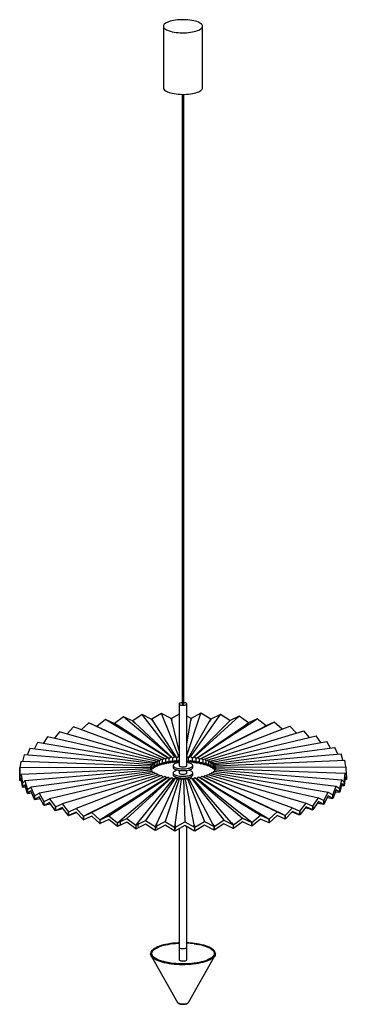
# Paper-space layout '_Dimétrica' of a CAD drawing. Header units: millimetres. Extents: x -284 to 216, y -822 to 685.
import ezdxf

# ---------------------------------------------------------------- set-up
doc = ezdxf.new("R2010")
doc.units = ezdxf.units.MM

psp = doc.layouts.new('_Dimétrica')

# ---------------------------------------------------------------- linework, layer by layer
at = {"color": 7, "linetype": 'Continuous', "lineweight": 25}
for p, q in [((-64.1, 675.2), (-64.1, 580.9)), ((-4.1, 580.9), (-4.1, 675.2)), ((-35.6, 570.9), (-35.6, -361.9)), ((-32.6, -361.9), (-32.6, 570.9)), ((-66.9, -376.4), (-81.8, -385.4)), ((-40.6, -442.5), (-66.9, -376.4)), ((-52, -384.1), (-66.9, -376.4)), ((-40.1, -361.9), (-40.1, -456.2)), ((-28.1, -456.2), (-28.1, -361.9)), ((-28.1, -440.9), (-6.6, -376.1)), ((-6.6, -376.1), (-21.5, -384)), ((8.3, -385.1), (-6.6, -376.1)), ((-178.3, -390.9), (-189.9, -401.6)), ((-62.9, -445.4), (-178.3, -390.9)), ((-166.1, -396.5), (-178.3, -390.9)), ((-152.7, -385.6), (-165.9, -396.4)), ((-57.8, -444.3), (-152.7, -385.6)), ((-139.4, -391.7), (-152.7, -385.6)), ((-139.4, -391.7), (-139.2, -391.8)), ((-125.3, -381.4), (-139.2, -391.6)), ((-139.1, -391.8), (-139.2, -391.6)), ((-52.3, -443.5), (-125.3, -381.4)), ((-111.3, -388), (-125.3, -381.4)), ((-111.3, -388), (-111.1, -388.1)), ((-96.5, -378.3), (-111.1, -388)), ((-110.9, -388.1), (-111.1, -388)), ((-108.1, -390.8), (-111.1, -388.1)), ((-110.9, -388.1), (-108, -390.9)), ((-108, -390.9), (-108.1, -390.8)), ((-49.5, -444.8), (-108, -390.9)), ((-46.6, -442.8), (-96.5, -378.3)), ((-82, -385.5), (-96.5, -378.3)), ((-82, -385.5), (-81.9, -385.6)), ((-80, -388.4), (-81.9, -385.6)), ((-81.7, -385.6), (-81.8, -385.4)), ((-81.7, -385.6), (-79.9, -388.5)), ((-79.9, -388.5), (-80, -388.4)), ((-43.6, -444.3), (-79.9, -388.5)), ((-52, -384.1), (-52, -384.3)), ((-51.2, -387.2), (-52, -384.3)), ((-40.1, -377.5), (-51.8, -384.1)), ((-51.8, -384.3), (-51.8, -384.1)), ((-51.8, -384.3), (-51.2, -387.2)), ((-51.8, -385), (-51.8, -384.3)), ((-51.2, -387.2), (-51.2, -387.2)), ((-40.1, -433.8), (-51.2, -387.2)), ((-21.8, -384), (-28.1, -380.5)), ((-28.1, -422.8), (-22.2, -387.1)), ((-25.6, -444.2), (6.7, -388.2)), ((-22.6, -442.8), (23.1, -377.9)), ((-22.2, -387.1), (-21.8, -384.2)), ((-21.6, -384.2), (-22.2, -387.1)), ((-21.8, -384), (-21.8, -384.2)), ((-21.8, -384.2), (-21.8, -385.2)), ((-21.6, -384.2), (-21.5, -384)), ((-19.7, -444.7), (34.9, -390.4)), ((-16.9, -443.3), (52, -380.7)), ((-11.3, -444.1), (79.7, -384.8)), ((-6.1, -445.2), (105.7, -389.9)), ((6.7, -388.1), (8.2, -385.3)), ((8.4, -385.3), (6.7, -388.2)), ((8.3, -385.1), (8.2, -385.3)), ((8.4, -385.3), (8.5, -385.1)), ((23.1, -377.9), (8.5, -385.1)), ((37.7, -387.4), (23.1, -377.9)), ((37.8, -387.6), (34.9, -390.4)), ((35, -390.3), (37.6, -387.6)), ((37.7, -387.4), (37.6, -387.6)), ((37.8, -387.6), (38, -387.4)), ((52, -380.7), (38, -387.4)), ((66.1, -390.9), (52, -380.7)), ((66.1, -391.1), (62.1, -393.7)), ((62.3, -393.7), (66, -391)), ((66.1, -390.9), (66, -391)), ((66.1, -391.1), (66.3, -390.9)), ((79.7, -384.8), (66.3, -390.9)), ((93.1, -395.5), (79.7, -384.8)), ((105.7, -389.9), (93.3, -395.5)), ((117.6, -400.6), (105.7, -389.9)), ((-223, -404.4), (-231.3, -414.7)), ((-71.9, -448.1), (-223, -404.4)), ((-201.9, -397.2), (-211.7, -407.6)), ((-67.6, -446.6), (-201.9, -397.2)), ((-166.1, -396.5), (-165.8, -396.6)), ((-165.6, -396.5), (-165.9, -396.4)), ((-160.7, -399), (-165.8, -396.6)), ((-165.6, -396.5), (-160.6, -399)), ((-160.6, -399), (-160.7, -399)), ((-60.5, -446.5), (-160.6, -399)), ((-135.2, -394.4), (-139.2, -391.8)), ((-139.1, -391.8), (-135.1, -394.5)), ((-135.1, -394.5), (-135.2, -394.4)), ((-55.1, -445.5), (-135.1, -394.5)), ((-14, -445.4), (62.1, -393.7)), ((-8.6, -446.3), (88, -398.1)), ((-1.3, -446.4), (129.7, -396)), ((3, -447.8), (151.2, -403)), ((93, -395.6), (88, -398.1)), ((88.1, -398.1), (92.8, -395.6)), ((93.1, -395.5), (92.8, -395.6)), ((93, -395.6), (93.3, -395.5)), ((139.8, -406.5), (129.7, -396)), ((159.8, -413.3), (151.2, -403)), ((-256.7, -421.1), (-262, -431.1)), ((-78.6, -451.4), (-256.7, -421.1)), ((-241.4, -412.4), (-248.1, -422.5)), ((-75.5, -449.7), (-241.4, -412.4)), ((6.8, -449.4), (170.1, -410.9)), ((9.9, -451.1), (186, -419.5)), ((177.1, -421), (170.1, -410.9)), ((191.6, -429.5), (186, -419.5)), ((-268.8, -430.3), (-272.7, -440.3)), ((-81, -453.2), (-268.8, -430.3)), ((12.5, -452.9), (198.7, -428.6)), ((202.9, -438.6), (198.7, -428.6)), ((-282.6, -449.8), (-283.8, -459.9)), ((-83.8, -457.1), (-282.6, -449.8)), ((-277.5, -439.9), (-280, -449.9)), ((-82.8, -455.2), (-277.5, -439.9)), ((-78.6, -451.4), (-80, -454)), ((-77.2, -452.2), (-78.6, -451.4)), ((-75.5, -449.7), (-77.2, -452.2)), ((-73.8, -450.5), (-75.5, -449.7)), ((-71.9, -448.1), (-73.8, -450.5)), ((-73.8, -456.2), (-73.8, -450.5)), ((-69.9, -449), (-71.9, -448.1)), ((-67.6, -446.6), (-69.9, -449)), ((-69.9, -454.7), (-69.9, -449)), ((-65.4, -447.6), (-67.6, -446.6)), ((-67, -454.8), (-62.9, -451)), ((-62.9, -445.4), (-65.4, -447.6)), ((-65.4, -453.3), (-65.4, -447.6)), ((-63.9, -454), (-63.9, -451.8)), ((-60.5, -446.5), (-62.9, -445.4)), ((-62.9, -451), (-58.8, -452.9)), ((-62.2, -453.6), (-57.8, -450)), ((-62.2, -451.4), (-62.2, -453.6)), ((-57.8, -444.3), (-60.5, -446.5)), ((-60.5, -452.2), (-60.5, -446.5)), ((-58.8, -452.9), (-58.8, -450.7)), ((-57, -452.6), (-58.8, -451.3)), ((-55.1, -445.5), (-57.8, -444.3)), ((-57.8, -450), (-53.4, -452)), ((-57, -452.6), (-52.3, -449.1)), ((-57, -450.3), (-57, -452.6)), ((-52.3, -443.5), (-55.1, -445.5)), ((-55.1, -451.2), (-55.1, -445.5)), ((-53.4, -452), (-53.4, -449.8)), ((-51.4, -451.7), (-53.3, -449.9)), ((-49.5, -444.8), (-52.3, -443.5)), ((-52.3, -449.1), (-47.7, -451.3)), ((-51.4, -451.7), (-46.6, -448.5)), ((-51.4, -449.5), (-51.4, -451.7)), ((-46.6, -442.8), (-49.5, -444.8)), ((-49.5, -450.5), (-49.5, -444.8)), ((-47.7, -451.3), (-47.7, -449.1)), ((-45.6, -451.2), (-47, -448.8)), ((-43.6, -444.3), (-46.6, -442.8)), ((-46.6, -448.5), (-41.7, -450.9)), ((-45.6, -451.2), (-40.6, -448.1)), ((-45.6, -448.9), (-45.6, -451.2)), ((-40.6, -442.5), (-43.6, -444.3)), ((-43.6, -450), (-43.6, -444.3)), ((-41.7, -450.9), (-41.7, -448.7)), ((-40.1, -442.7), (-40.6, -442.5)), ((-40.6, -448.1), (-40.1, -448.4)), ((-25.6, -444.2), (-28.1, -442.7)), ((-28.1, -448.4), (-23.6, -451.1)), ((-27.5, -450.9), (-22.6, -448.4)), ((-27.5, -448.6), (-27.5, -450.9)), ((-22.6, -442.8), (-25.6, -444.2)), ((-25.6, -449.9), (-25.6, -444.2)), ((-22.3, -448.6), (-23.6, -451.1)), ((-23.6, -451.1), (-23.6, -448.9)), ((-19.7, -444.7), (-22.6, -442.8)), ((-22.6, -448.4), (-17.8, -451.6)), ((-21.6, -451.2), (-16.9, -449)), ((-21.6, -449), (-21.6, -451.2)), ((-16.9, -443.3), (-19.7, -444.7)), ((-19.7, -450.4), (-19.7, -444.7)), ((-17.8, -451.6), (-17.8, -449.4)), ((-16, -449.7), (-17.8, -451.6)), ((-14, -445.4), (-16.9, -443.3)), ((-16.9, -449), (-12.2, -452.4)), ((-15.8, -449.6), (-15.8, -451.9)), ((-15.8, -451.9), (-11.3, -449.8)), ((-11.3, -444.1), (-14, -445.4)), ((-14, -451), (-14, -445.4)), ((-12.2, -452.4), (-12.2, -450.2)), ((-10.3, -451), (-12.2, -452.4)), ((-8.6, -446.3), (-11.3, -444.1)), ((-11.3, -449.8), (-6.9, -453.4)), ((-10.3, -450.5), (-10.3, -452.7)), ((-10.3, -452.7), (-6.1, -450.8)), ((-6.1, -445.2), (-8.6, -446.3)), ((-8.6, -452), (-8.6, -446.3)), ((-6.9, -453.4), (-6.9, -451.2)), ((-3.6, -447.4), (-6.1, -445.2)), ((-6.1, -450.8), (-2, -454.6)), ((-5.1, -451.6), (-5.1, -453.8)), ((-1.3, -446.4), (-3.6, -447.4)), ((-3.6, -447.4), (-3.6, -453.1)), ((1, -448.7), (-1.3, -446.4)), ((3, -447.8), (1, -448.7)), ((1, -448.7), (1, -454.4)), ((5, -450.2), (3, -447.8)), ((6.8, -449.4), (5, -450.2)), ((5, -450.2), (5, -455.9)), ((8.5, -451.9), (6.8, -449.4)), ((9.9, -451.1), (8.5, -451.9)), ((8.5, -451.9), (8.5, -457.6)), ((11.4, -453.7), (9.9, -451.1)), ((14.3, -454.8), (208, -438.2)), ((15.5, -456.8), (213.8, -448)), ((210.8, -448.2), (208, -438.2)), ((215.2, -458.1), (213.8, -448)), ((-284.2, -463.3), (-284.1, -459.9)), ((-284.2, -469), (-284.2, -463.3)), ((-284.1, -465.5), (-284.2, -469)), ((-84.1, -459.2), (-284.1, -459.9)), ((-284.1, -459.9), (-283.9, -473.3)), ((-283.9, -479), (-284.1, -465.5)), ((-83.7, -461.2), (-281.9, -469.9)), ((-82.5, -463.1), (-276.2, -479.8)), ((-80.6, -465.1), (-266.9, -489.4)), ((-78.1, -466.9), (-254.2, -498.5)), ((-83.8, -457.1), (-84.1, -459.8)), ((-84.1, -459.2), (-84.1, -461.2)), ((-83.4, -457.8), (-83.8, -457.1)), ((-83.7, -461.2), (-83.3, -463.2)), ((-82.8, -455.2), (-83.4, -457.8)), ((-83.4, -462.5), (-83.4, -457.8)), ((-83.4, -463.2), (-82.8, -460.8)), ((-82.1, -455.9), (-82.8, -455.2)), ((-82.8, -460.8), (-81.6, -462)), ((-82.7, -463.3), (-81, -458.9)), ((-82.7, -461.1), (-82.1, -461.6)), ((-82.7, -461.1), (-82.7, -463.3)), ((-82.5, -463.1), (-81.9, -465.2)), ((-82.2, -462), (-81.6, -462)), ((-81, -453.2), (-82.1, -455.9)), ((-82.1, -461.6), (-82.1, -455.9)), ((-81.6, -462), (-81.6, -460.4)), ((-80.9, -461.4), (-81.6, -461.3)), ((-80, -454), (-81, -453.2)), ((-81, -458.9), (-79.3, -460.2)), ((-80.9, -461.4), (-78.6, -457)), ((-80.9, -459.1), (-80.9, -461.4)), ((-80.9, -459.1), (-80, -459.7)), ((-80.6, -465.1), (-79.8, -467.2)), ((-80.2, -460.1), (-79.3, -460.2)), ((-80, -459.7), (-80, -454)), ((-79.3, -460.2), (-79.3, -458.4)), ((-78.3, -459.5), (-79.3, -459.4)), ((-78.7, -457.2), (-78.3, -457.3)), ((-78.6, -457), (-76.3, -458.4)), ((-78.3, -459.5), (-75.5, -455.3)), ((-78.3, -457.3), (-78.3, -459.5)), ((-78.3, -457.3), (-77.2, -457.9)), ((-78.1, -466.9), (-76.9, -469.1)), ((-77.2, -457.9), (-77.2, -452.2)), ((-77.2, -458.2), (-76.3, -458.4)), ((-76.3, -458.4), (-76.3, -456.2)), ((-75.1, -457.8), (-76.3, -457.5)), ((-75.6, -455.5), (-75.1, -455.6)), ((-75.5, -455.3), (-72.7, -456.8)), ((-75.1, -457.8), (-71.9, -453.7)), ((-75.1, -455.6), (-75.1, -457.8)), ((-75.1, -455.6), (-73.8, -456.2)), ((-74.1, -456.5), (-72.7, -456.8)), ((-72.7, -456.8), (-72.7, -454.5)), ((-71.3, -456.2), (-72.7, -455.8)), ((-72, -453.8), (-71.3, -454)), ((-71.9, -453.7), (-68.6, -455.3)), ((-71.3, -456.2), (-67.6, -452.3)), ((-71.3, -454), (-71.3, -456.2)), ((-71.3, -454), (-69.9, -454.7)), ((-70.1, -454.9), (-68.6, -455.3)), ((-68.6, -455.3), (-68.6, -453.1)), ((-67, -454.8), (-68.6, -454.2)), ((-67.7, -452.3), (-67, -452.6)), ((-67.6, -452.3), (-63.9, -454)), ((-67, -452.6), (-67, -454.8)), ((-67, -452.6), (-65.4, -453.3)), ((-65.5, -453.4), (-63.9, -454)), ((-62.2, -453.6), (-63.9, -452.7)), ((-49.1, -456.2), (-49.1, -459)), ((-40.1, -463.6), (-40.1, -467.5)), ((-28.1, -467.5), (-28.1, -463.6)), ((-19.1, -459), (-19.1, -456.2)), ((-5.1, -452.5), (-6.9, -453.4)), ((-5.1, -453.8), (-1.3, -452)), ((-5.1, -453.8), (-3.5, -453.2)), ((-3.6, -453.1), (-2, -452.4)), ((-2, -452.4), (-1.3, -452.1)), ((-2, -454.6), (-2, -452.4)), ((-0.4, -453.9), (-2, -454.6)), ((-1.3, -452), (2.4, -456)), ((-0.4, -452.8), (-0.4, -455)), ((-0.4, -455), (3, -453.4)), ((-0.4, -455), (1, -454.6)), ((1, -454.4), (2.4, -453.7)), ((2.4, -453.7), (3.1, -453.6)), ((2.4, -456), (2.4, -453.7)), ((3.9, -455.5), (2.4, -456)), ((3, -453.4), (6.3, -457.5)), ((3.9, -454.3), (3.9, -456.5)), ((3.9, -456.5), (6.8, -455)), ((3.9, -456.5), (5.2, -456.2)), ((5, -455.9), (6.3, -455.3)), ((6.3, -455.3), (6.9, -455.2)), ((6.3, -457.5), (6.3, -455.3)), ((7.6, -457.2), (6.3, -457.5)), ((6.8, -455), (9.6, -459.2)), ((7.6, -455.9), (7.6, -458.1)), ((7.6, -458.1), (9.9, -456.7)), ((7.6, -458.1), (8.7, -457.9)), ((8.5, -457.6), (9.6, -457)), ((9.3, -468.7), (10.4, -466.6)), ((9.6, -457), (10, -456.9)), ((9.6, -459.2), (9.6, -457)), ((10.6, -459), (9.6, -459.2)), ((9.9, -456.7), (12.3, -461)), ((10.4, -466.6), (188.5, -496.9)), ((10.6, -458), (10.6, -459.8)), ((10.6, -459.8), (12.5, -458.6)), ((10.6, -459.8), (11.6, -459.7)), ((12.5, -452.9), (11.4, -453.7)), ((11.4, -453.7), (11.4, -459.3)), ((11.4, -459.3), (12.3, -458.8)), ((12, -466.8), (12.9, -464.7)), ((12.3, -461), (12.3, -458.8)), ((13.1, -460.9), (12.3, -461)), ((13.6, -455.5), (12.5, -452.9)), ((12.5, -458.6), (14.3, -462.9)), ((12.9, -464.7), (200.6, -487.7)), ((13.1, -460), (13.1, -461.7)), ((13.1, -461.7), (14.3, -460.5)), ((13.1, -461.7), (13.8, -461.6)), ((14.3, -454.8), (13.6, -455.5)), ((13.6, -455.5), (13.6, -461.2)), ((13.6, -461.2), (14.3, -460.7)), ((14.1, -464.9), (14.6, -462.8)), ((15.1, -457.5), (14.3, -454.8)), ((14.3, -460.5), (14.9, -462.6)), ((14.3, -462.9), (14.3, -460.7)), ((14.6, -462.8), (209.3, -478)), ((15.5, -456.8), (15.1, -457.5)), ((15.1, -457.5), (15.1, -463.2)), ((15.4, -462.8), (15.6, -460.8)), ((15.9, -459.5), (15.5, -456.8)), ((15.6, -460.8), (214.4, -468.1)), ((15.9, -458.8), (215.9, -458.1)), ((15.9, -460.8), (15.9, -458.8)), ((15.9, -458.8), (15.9, -459.5)), ((15.9, -459.5), (15.9, -460.8)), ((216.1, -471.5), (215.9, -458.1)), ((-283.9, -473.4), (-281.9, -469.9)), ((-283.9, -473.3), (-283.9, -479)), ((-283.9, -479.1), (-283.9, -473.4)), ((-281.9, -475.6), (-283.9, -479.1)), ((-283.4, -479.1), (-283.9, -479.1)), ((-283.4, -479.1), (-281.4, -479)), ((-281.9, -469.9), (-280, -483.3)), ((-280, -489), (-281.9, -475.6)), ((-279.9, -483.4), (-276.2, -479.8)), ((-276.2, -479.8), (-272.4, -493.1)), ((-74.9, -468.6), (-238.3, -507.1)), ((-71.1, -470.2), (-219.4, -514.9)), ((-66.8, -471.6), (-197.8, -521.9)), ((-64.5, -473.9), (-180.2, -530.7)), ((-62, -472.8), (-173.9, -528.1)), ((-59.5, -475.1), (-156.1, -536.1)), ((-147.9, -533.2), (-56.8, -473.8)), ((-130.3, -540.5), (-54.1, -476)), ((-120.2, -537.2), (-51.3, -474.6)), ((-103.1, -543.8), (-48.5, -476.7)), ((-45.5, -475.2), (-91.3, -540.1)), ((-74.9, -468.6), (-73.2, -471.1)), ((-74.8, -546.1), (-42.6, -477.1)), ((-71.1, -470.2), (-69.1, -472.6)), ((-66.8, -471.6), (-64.5, -473.9)), ((-64.5, -473.9), (-62, -472.8)), ((-59.5, -475.1), (-62, -472.8)), ((-39.6, -475.5), (-61.5, -541.8)), ((-56.8, -473.8), (-59.5, -475.1)), ((-56.8, -473.8), (-54.1, -476)), ((-54.1, -476), (-51.3, -474.6)), ((-51.3, -474.6), (-48.5, -476.7)), ((-49.1, -467.5), (-49.1, -470.3)), ((-48.5, -476.7), (-45.5, -475.2)), ((-46, -547.1), (-36.6, -477.4)), ((-45.5, -475.2), (-42.6, -477.1)), ((-42.6, -477.1), (-39.6, -475.5)), ((-40.1, -474.9), (-40.1, -475.8)), ((-39.6, -475.5), (-36.6, -477.4)), ((-36.6, -477.4), (-33.5, -475.6)), ((-33.5, -475.6), (-31.4, -542.3)), ((-33.5, -475.6), (-30.5, -477.3)), ((-30.5, -477.3), (-27.5, -475.5)), ((-17, -547), (-30.5, -477.3)), ((-28.1, -475.8), (-28.1, -474.9)), ((-27.5, -475.5), (-1.3, -541.6)), ((-27.5, -475.5), (-24.5, -477.1)), ((-24.5, -477.1), (-21.6, -475.1)), ((11.8, -545.7), (-24.5, -477.1)), ((-21.6, -475.1), (28.4, -539.7)), ((-21.6, -475.1), (-18.7, -476.6)), ((-19.1, -470.3), (-19.1, -467.5)), ((-18.7, -476.6), (-15.8, -474.5)), ((39.9, -543.3), (-18.7, -476.6)), ((-15.8, -474.5), (57.1, -536.6)), ((-15.8, -474.5), (-13, -475.8)), ((-13, -475.8), (-10.4, -473.7)), ((66.9, -539.8), (-13, -475.8)), ((-10.4, -473.7), (84.5, -532.3)), ((-10.4, -473.7), (-7.7, -474.9)), ((-7.7, -474.9), (-5.2, -472.6)), ((92.4, -535.2), (-7.7, -474.9)), ((-5.2, -472.6), (110.1, -527)), ((-5.2, -472.6), (-2.8, -473.7)), ((-2.8, -473.7), (-0.5, -471.3)), ((116.1, -529.6), (-2.8, -473.7)), ((-0.5, -471.3), (133.7, -520.8)), ((1.7, -472.4), (3.7, -469.9)), ((3.7, -469.9), (154.8, -513.6)), ((5.9, -470.5), (7.4, -468.3)), ((7.4, -468.3), (173.2, -505.6)), ((205.9, -491.3), (209.3, -478)), ((209.3, -478), (212.7, -481.6)), ((212.7, -481.6), (212.7, -487.3)), ((212.8, -481.5), (214.4, -468.1)), ((214.4, -473.8), (212.8, -487.2)), ((212.8, -487.2), (212.8, -481.5)), ((214, -477.2), (215.6, -477.3)), ((214.4, -468.1), (216.1, -471.6)), ((216.1, -477.3), (214.4, -473.8)), ((216.1, -477.3), (215.6, -477.3)), ((216.1, -477.2), (216.1, -471.5)), ((216.1, -471.6), (216.1, -477.3)), ((-280, -483.3), (-280, -489)), ((-279.9, -489.1), (-279.9, -483.4)), ((-276.2, -485.5), (-279.9, -489.1)), ((-279.5, -489.1), (-279.9, -489.1)), ((-279.5, -489.1), (-275.3, -488.6)), ((-272.4, -498.8), (-276.2, -485.5)), ((-272.2, -493), (-272.4, -493.1)), ((-272.4, -493.1), (-272.4, -498.8)), ((-272.3, -493.1), (-266.9, -489.4)), ((-272.3, -498.9), (-272.3, -493.1)), ((-266.9, -495), (-272.3, -498.9)), ((-266.9, -489.4), (-261.4, -502.5)), ((-261.4, -508.2), (-266.9, -495)), ((181.7, -509.8), (188.5, -496.9)), ((188.5, -496.9), (195.4, -500.9)), ((195.4, -500.8), (200.6, -487.7)), ((200.6, -493.3), (195.4, -506.5)), ((199.5, -496.3), (205.4, -497.1)), ((200.6, -487.7), (205.8, -491.4)), ((205.8, -497.1), (200.6, -493.3)), ((205.8, -497.1), (205.4, -497.1)), ((205.7, -491.3), (205.9, -491.3)), ((205.8, -491.4), (205.8, -497.1)), ((209.3, -483.7), (205.9, -497.1)), ((205.9, -497.1), (205.9, -491.3)), ((208.5, -486.9), (212.3, -487.3)), ((212.7, -487.3), (209.3, -483.7)), ((212.7, -487.3), (212.3, -487.3)), ((-271.9, -498.8), (-272.3, -498.9)), ((-271.9, -498.8), (-265.7, -497.9)), ((-261.4, -502.5), (-261.4, -508.2)), ((-261.3, -502.5), (-254.2, -498.5)), ((-261.3, -508.2), (-261.3, -502.5)), ((-254.2, -504.2), (-261.3, -508.2)), ((-260.9, -508.2), (-261.3, -508.2)), ((-260.9, -508.2), (-252.8, -506.6)), ((-254.2, -498.5), (-247.1, -511.3)), ((-247.1, -517), (-254.2, -504.2)), ((-246.7, -511.3), (-247.1, -511.3)), ((-247.1, -511.3), (-247.1, -517)), ((-246.9, -511.4), (-238.3, -507.1)), ((-246.9, -517.1), (-246.9, -511.4)), ((-238.3, -507.1), (-229.6, -519.6)), ((164.8, -518.1), (173.2, -505.6)), ((173.2, -511.2), (164.8, -523.9)), ((173.2, -505.6), (181.6, -509.9)), ((181.6, -515.6), (173.2, -511.2)), ((181.3, -509.7), (181.7, -509.8)), ((181.6, -509.9), (181.6, -515.6)), ((188.5, -502.6), (181.7, -515.5)), ((181.7, -515.5), (181.7, -509.8)), ((187.2, -505.1), (194.9, -506.5)), ((195.4, -506.6), (188.5, -502.6)), ((195.4, -506.6), (194.9, -506.5)), ((195.4, -506.5), (195.4, -500.8)), ((195.4, -500.9), (195.4, -506.6)), ((-238.3, -512.7), (-246.9, -517.1)), ((-246.6, -517), (-246.9, -517.1)), ((-246.6, -517), (-236.9, -514.7)), ((-229.6, -525.3), (-238.3, -512.7)), ((-238.3, -515), (-236.9, -514.7)), ((-236.9, -514.7), (-238.3, -515)), ((-229.3, -519.5), (-229.6, -519.6)), ((-229.6, -519.6), (-229.6, -525.3)), ((-229.5, -519.6), (-219.4, -514.9)), ((-229.5, -525.3), (-229.5, -519.6)), ((-219.4, -520.6), (-229.5, -525.3)), ((-229.1, -525.2), (-229.5, -525.3)), ((-229.1, -525.2), (-218.3, -521.9)), ((-221.6, -522.9), (-218.3, -521.9)), ((-218.3, -521.9), (-221.6, -522.9)), ((-219.4, -514.9), (-209.3, -527)), ((-209.3, -532.8), (-219.4, -520.6)), ((-209, -526.9), (-209.3, -527)), ((-209.3, -527), (-209.3, -532.8)), ((-209.2, -527.1), (-197.8, -521.9)), ((-209.2, -532.8), (-209.2, -527.1)), ((-197.8, -521.9), (-186.5, -533.7)), ((97.9, -538.4), (110.1, -527)), ((110.1, -527), (122.4, -532.6)), ((122.6, -532.5), (133.7, -520.8)), ((133.7, -526.4), (122.6, -538.3)), ((133, -527.1), (137.8, -528.9)), ((133, -527.1), (137.6, -528.9)), ((138.1, -529), (133, -527.2)), ((133.7, -520.8), (144.8, -525.8)), ((144.8, -531.5), (133.7, -526.4)), ((144.7, -525.7), (145, -525.8)), ((144.8, -525.8), (144.8, -531.5)), ((145, -525.8), (154.8, -513.6)), ((154.8, -519.2), (145, -531.5)), ((145, -531.5), (145, -525.8)), ((157.2, -521.7), (153.6, -520.7)), ((153.7, -520.7), (156.9, -521.6)), ((153.7, -520.7), (156.6, -521.5)), ((154.8, -513.6), (164.7, -518.2)), ((164.7, -523.9), (154.8, -519.2)), ((156.9, -521.6), (164.3, -523.8)), ((164.7, -523.9), (164.3, -523.8)), ((164.4, -518.1), (164.8, -518.1)), ((164.7, -518.2), (164.7, -523.9)), ((164.8, -523.9), (164.7, -523.8)), ((164.8, -523.9), (164.8, -518.1)), ((171.8, -513.3), (173.1, -513.6)), ((173.5, -513.7), (171.8, -513.3)), ((171.8, -513.3), (172.9, -513.5)), ((173.1, -513.6), (181.2, -515.5)), ((181.6, -515.6), (181.2, -515.5)), ((-209.3, -532.8), (-209, -532.7)), ((-197.8, -527.6), (-209.2, -532.8)), ((-208.9, -532.7), (-209.2, -532.8)), ((-208.9, -532.7), (-197.3, -528.2)), ((-202.1, -530.1), (-197.3, -528.2)), ((-197.2, -528.2), (-202.1, -530.1)), ((-186.5, -539.4), (-197.8, -527.6)), ((-186.2, -533.5), (-186.5, -533.7)), ((-186.5, -533.7), (-186.5, -539.4)), ((-186.5, -539.4), (-186.2, -539.3)), ((-186.3, -533.7), (-173.9, -528.1)), ((-186.1, -533.6), (-186.3, -533.7)), ((-186.3, -539.4), (-186.3, -533.7)), ((-173.9, -533.7), (-186.3, -539.4)), ((-180.4, -530.8), (-186.1, -533.6)), ((-180.2, -530.7), (-180.4, -530.8)), ((-173.9, -528.1), (-161.4, -539.3)), ((-161.4, -545), (-173.9, -533.7)), ((-161.2, -539.2), (-161.4, -539.3)), ((-161.4, -539.3), (-161.4, -545)), ((-161.2, -539.3), (-147.9, -533.2)), ((-161.2, -539.2), (-156.1, -536.1)), ((-147.9, -538.8), (-161.2, -545)), ((-161.2, -539.3), (-161, -539.2)), ((-161.2, -545), (-161.2, -539.3)), ((-156.3, -536.2), (-161, -539.2)), ((-156.1, -536.1), (-156.3, -536.2)), ((-147.9, -533.2), (-134.5, -543.9)), ((-134.5, -549.6), (-147.9, -538.8)), ((-134.3, -543.9), (-120.2, -537.2)), ((-134.3, -543.7), (-130.3, -540.5)), ((-130.4, -540.6), (-134.1, -543.8)), ((-130.3, -540.5), (-130.4, -540.6)), ((-130.4, -540.6), (-130.4, -546.3)), ((-120.2, -537.2), (-106.1, -547.4)), ((-105.9, -547.4), (-91.3, -540.1)), ((-91.3, -540.1), (-76.7, -549.7)), ((-76.4, -549.7), (-61.5, -541.8)), ((-61.5, -541.8), (-46.6, -550.8)), ((-46.4, -550.8), (-31.4, -542.3)), ((-31.4, -542.3), (-16.4, -550.7)), ((-16.1, -550.7), (-1.3, -541.6)), ((-1.3, -541.6), (13.6, -549.4)), ((13.8, -549.3), (28.4, -539.7)), ((28.4, -539.7), (42.9, -546.8)), ((43.1, -546.8), (57.1, -536.6)), ((57.1, -542.2), (43.1, -552.5)), ((57.1, -536.6), (71.1, -543.2)), ((71.1, -548.9), (57.1, -542.2)), ((70.9, -543), (66.9, -539.8)), ((67, -539.9), (71.1, -543)), ((71.3, -543.1), (84.5, -532.3)), ((84.5, -538), (71.3, -548.9)), ((84.5, -532.3), (97.7, -538.4)), ((97.7, -544.1), (84.5, -538)), ((97.5, -538.3), (92.4, -535.2)), ((92.6, -535.3), (97.6, -538.2)), ((97.5, -538.3), (97.7, -538.4)), ((97.6, -538.2), (97.9, -538.4)), ((97.7, -538.4), (97.7, -544.1)), ((110.1, -532.7), (97.9, -544.1)), ((97.9, -544.1), (97.9, -538.4)), ((122.4, -538.3), (110.1, -532.7)), ((122.1, -532.5), (116.1, -529.6)), ((122.1, -532.5), (122.4, -532.6)), ((122.3, -532.4), (122.6, -532.5)), ((122.6, -538.3), (122.3, -538.1)), ((122.4, -532.6), (122.4, -538.3)), ((122.6, -538.3), (122.6, -532.5)), ((137.8, -528.9), (144.5, -531.4)), ((144.8, -531.5), (144.5, -531.4)), ((145, -531.5), (144.8, -531.4)), ((-161.4, -545), (-161.2, -544.9)), ((-134.5, -543.9), (-134.3, -543.7)), ((-134.5, -543.9), (-134.5, -549.6)), ((-134.3, -549.5), (-134.5, -549.6)), ((-120.2, -542.9), (-134.3, -549.6)), ((-134.1, -543.8), (-134.3, -543.9)), ((-134.3, -549.6), (-134.3, -543.9)), ((-106.1, -553.1), (-120.2, -542.9)), ((-106, -547.2), (-106.1, -547.4)), ((-106.1, -547.4), (-106.1, -553.1)), ((-106.1, -553.1), (-106, -552.9)), ((-106, -547.2), (-103.1, -543.8)), ((-91.3, -545.8), (-105.9, -553.1)), ((-105.8, -547.2), (-105.9, -547.4)), ((-105.9, -553.1), (-105.9, -547.4)), ((-103.2, -543.9), (-105.8, -547.2)), ((-103.1, -543.8), (-103.2, -543.9)), ((-103.2, -543.9), (-103.2, -549.7)), ((-76.7, -555.4), (-91.3, -545.8)), ((-76.6, -549.5), (-76.7, -549.7)), ((-76.7, -549.7), (-76.7, -555.4)), ((-76.7, -555.4), (-76.6, -555.2)), ((-76.6, -549.5), (-74.8, -546.1)), ((-74.9, -546.2), (-76.4, -549.5)), ((-61.5, -547.5), (-76.4, -555.4)), ((-76.4, -549.5), (-76.4, -549.7)), ((-76.4, -555.4), (-76.4, -549.7)), ((-74.8, -546.1), (-74.9, -546.2)), ((-74.9, -546.2), (-74.9, -551.9)), ((-46.6, -556.5), (-61.5, -547.5)), ((-46.6, -550.6), (-46, -547.1)), ((-46.6, -550.6), (-46.6, -550.8)), ((-46.6, -556.3), (-46.6, -550.6)), ((-46.6, -550.8), (-46.6, -556.5)), ((-46.4, -555.2), (-46.6, -556.3)), ((-46.6, -556.5), (-46.6, -556.3)), ((-46, -547.2), (-46.4, -550.6)), ((-31.4, -548), (-46.4, -556.5)), ((-46.4, -550.6), (-46.4, -550.8)), ((-46.4, -556.5), (-46.4, -550.8)), ((-46.4, -556.5), (-46.4, -556.4)), ((-46, -547.1), (-46, -547.2)), ((-46, -547.2), (-46, -552.9)), ((-40.1, -552.9), (-40.1, -753.2)), ((-16.4, -556.4), (-31.4, -548)), ((-28.1, -753.2), (-28.1, -549.8)), ((-16.4, -550.5), (-17, -547)), ((-17, -547.1), (-16.2, -550.5)), ((-16.4, -550.5), (-16.4, -550.7)), ((-16.4, -550.7), (-16.4, -556.4)), ((-16.2, -556.2), (-16.4, -555.4)), ((-16.2, -550.5), (-16.1, -550.7)), ((-16.1, -556.4), (-16.2, -556.2)), ((-1.3, -547.2), (-16.1, -556.4)), ((-16.1, -556.4), (-16.1, -550.7)), ((13.6, -555.1), (-1.3, -547.2)), ((13.5, -549.2), (11.8, -545.7)), ((11.8, -545.8), (13.7, -549.2)), ((13.5, -549.2), (13.6, -549.4)), ((13.6, -549.4), (13.6, -555.1)), ((13.7, -549.2), (13.8, -549.3)), ((13.8, -555.1), (13.7, -554.9)), ((28.4, -545.3), (13.8, -555.1)), ((13.8, -555.1), (13.8, -549.3)), ((42.9, -552.6), (28.4, -545.3)), ((42.8, -546.7), (39.9, -543.3)), ((40, -543.4), (43, -546.7)), ((42.8, -546.7), (42.9, -546.8)), ((42.9, -546.8), (42.9, -552.6)), ((43, -546.7), (43.1, -546.8)), ((43.1, -552.5), (43, -552.4)), ((43.1, -552.5), (43.1, -546.8)), ((70.9, -543), (71.1, -543.2)), ((71.1, -543), (71.3, -543.1)), ((71.1, -543.2), (71.1, -548.9)), ((71.3, -548.9), (71.1, -548.7)), ((71.3, -548.9), (71.3, -543.1)), ((97.9, -544.1), (97.6, -543.9)), ((-82.8, -747.5), (-42.5, -818.7)), ((-25.7, -818.7), (14.7, -747.5)), ((-42.5, -818.7), (-42.5, -818.8))]:
    psp.add_line(p, q, dxfattribs=at)
at = {"color": 7, "linetype": 'Continuous', "lineweight": 25, "flags": 128}
for points in [[(-44.7, 665.8), (-41.6, 665.5), (-38.4, 665.3), (-35.2, 665.2), (-31.9, 665.2), (-28.7, 665.3), (-25.5, 665.6), (-22.5, 666), (-19.6, 666.4), (-16.8, 667), (-14.3, 667.7), (-11.9, 668.4), (-9.9, 669.3), (-8.1, 670.2), (-6.6, 671.1), (-5.5, 672.1), (-4.7, 673.2), (-4.2, 674.3), (-4.1, 675.4), (-4.3, 676.4), (-4.9, 677.5), (-5.8, 678.5), (-7.1, 679.5), (-8.7, 680.5), (-10.5, 681.4), (-12.7, 682.2), (-15.1, 682.9), (-17.7, 683.5), (-20.5, 684.1), (-23.5, 684.5), (-26.6, 684.9), (-29.8, 685.1), (-33, 685.2), (-36.2, 685.1), (-39.5, 685), (-42.6, 684.8), (-45.7, 684.4), (-48.6, 683.9), (-51.4, 683.3), (-53.9, 682.7), (-56.2, 681.9), (-58.3, 681.1), (-60.1, 680.2), (-61.5, 679.2), (-62.7, 678.2), (-63.5, 677.1), (-64, 676.1), (-64.1, 675), (-63.8, 673.9), (-63.3, 672.9), (-62.3, 671.8), (-61.1, 670.8), (-59.5, 669.9), (-57.6, 669), (-55.5, 668.2), (-53.1, 667.4), (-50.5, 666.8), (-47.7, 666.3), (-44.7, 665.8)], [(-64.1, 580.9), (-64.1, 580.7), (-63.8, 579.6), (-63.3, 578.6), (-62.3, 577.5), (-61.1, 576.5), (-59.5, 575.6), (-57.6, 574.7), (-55.5, 573.9), (-53.1, 573.2), (-50.5, 572.5), (-47.7, 572), (-44.7, 571.5)], [(-44.7, 571.5), (-41.6, 571.2), (-38.4, 571), (-35.2, 570.9), (-31.9, 570.9), (-28.7, 571.1), (-25.5, 571.3), (-22.5, 571.7), (-19.6, 572.1), (-16.8, 572.7), (-14.3, 573.4), (-11.9, 574.1), (-9.9, 575), (-8.1, 575.9), (-6.6, 576.9), (-5.5, 577.9), (-4.7, 578.9), (-4.2, 580), (-4.1, 580.9)], [(-35.6, -360), (-35.7, -360), (-37.1, -360.2), (-38.3, -360.5), (-39.2, -360.9), (-39.8, -361.3), (-40.1, -361.8), (-40, -362.3), (-39.5, -362.8), (-38.6, -363.2), (-37.5, -363.6), (-36.2, -363.8)], [(-36.2, -363.8), (-34.7, -363.9), (-33.2, -363.9), (-31.8, -363.8), (-30.5, -363.5), (-29.4, -363.2), (-28.6, -362.7), (-28.2, -362.3), (-28.1, -361.8), (-28.4, -361.3), (-29.1, -360.8), (-30, -360.4), (-31.3, -360.1), (-32.6, -360)], [(-35.6, -361.9), (-35.6, -361.9), (-35.5, -362.1), (-35.1, -362.3), (-34.6, -362.4)], [(-34.6, -362.4), (-34, -362.4), (-33.5, -362.4), (-33, -362.3), (-32.7, -362.1), (-32.6, -361.9)], [(-40.1, -451.6), (-41, -451.8), (-43, -452.2), (-44.7, -452.7), (-46.2, -453.3), (-47.4, -453.9), (-48.3, -454.6), (-48.9, -455.4), (-49.1, -456.1), (-48.9, -456.9), (-48.5, -457.6), (-47.6, -458.3), (-46.5, -459), (-45.1, -459.6), (-43.4, -460.1), (-41.5, -460.5), (-39.4, -460.9)], [(-39.4, -460.9), (-37.2, -461.1), (-34.9, -461.2), (-32.6, -461.2), (-30.3, -461), (-28.2, -460.8), (-26.1, -460.4), (-24.3, -460), (-22.7, -459.4), (-21.3, -458.8), (-20.3, -458.1), (-19.5, -457.4), (-19.1, -456.7), (-19.1, -455.9), (-19.4, -455.1), (-20.1, -454.4), (-21.1, -453.7), (-22.4, -453.1), (-23.9, -452.5), (-25.7, -452), (-27.7, -451.7), (-28.1, -451.6)], [(-49.1, -459), (-48.9, -459.7), (-48.5, -460.5), (-47.6, -461.2), (-46.5, -461.8), (-45.1, -462.4), (-43.4, -463), (-41.5, -463.4), (-39.4, -463.7)], [(-42, -463.3), (-43, -463.5), (-44.7, -464), (-46.2, -464.6), (-47.4, -465.2), (-48.3, -465.9), (-48.9, -466.7), (-49.1, -467.4), (-48.9, -468.2), (-48.5, -468.9), (-47.6, -469.7), (-46.5, -470.3), (-45.1, -470.9), (-43.4, -471.4), (-41.5, -471.9), (-39.4, -472.2)], [(-40.1, -456.2), (-40, -456.5), (-39.6, -457), (-38.9, -457.4), (-37.8, -457.8), (-36.6, -458), (-35.1, -458.2), (-33.6, -458.2), (-32.1, -458.1), (-30.8, -457.9), (-29.6, -457.5), (-28.8, -457.1), (-28.2, -456.7), (-28.1, -456.2)], [(-40.1, -456.2), (-40, -456.6), (-39.5, -457.1), (-38.6, -457.5), (-37.5, -457.8), (-36.2, -458.1)], [(-40.1, -456.2), (-40, -456.6), (-39.5, -457.1), (-38.6, -457.5), (-37.5, -457.8), (-36.2, -458.1)], [(-39.4, -463.7), (-37.2, -463.9), (-34.9, -464), (-32.6, -464), (-30.3, -463.9), (-28.2, -463.6), (-26.1, -463.3), (-24.3, -462.8), (-22.7, -462.3), (-21.3, -461.7), (-20.3, -461), (-19.5, -460.2), (-19.1, -459.5), (-19.1, -459)], [(-39.4, -472.2), (-37.2, -472.4), (-34.9, -472.5), (-32.6, -472.5), (-30.3, -472.4), (-28.2, -472.1), (-26.1, -471.8), (-24.3, -471.3), (-22.7, -470.8), (-21.3, -470.1), (-20.3, -469.5), (-19.5, -468.7), (-19.1, -468), (-19.1, -467.2), (-19.4, -466.5), (-20.1, -465.7), (-21.1, -465), (-22.4, -464.4), (-23.9, -463.8), (-25.7, -463.4), (-26.1, -463.3)], [(-36.2, -458.1), (-34.7, -458.2), (-33.2, -458.2), (-31.8, -458), (-30.5, -457.8), (-29.4, -457.4), (-28.6, -457), (-28.2, -456.5), (-28.1, -456.2)], [(-36.2, -458.1), (-34.7, -458.2), (-33.2, -458.2), (-31.8, -458), (-30.5, -457.8), (-29.4, -457.4), (-28.6, -457), (-28.2, -456.5), (-28.1, -456.2)], [(-49.1, -470.3), (-48.9, -471), (-48.5, -471.8), (-47.6, -472.5), (-46.5, -473.1), (-45.1, -473.7), (-43.4, -474.3), (-41.5, -474.7), (-39.4, -475)], [(-40.1, -467.5), (-40, -467.9), (-39.5, -468.4), (-38.6, -468.8), (-37.5, -469.1), (-36.2, -469.4)], [(-39.4, -475), (-37.2, -475.2), (-34.9, -475.3), (-32.6, -475.3), (-30.3, -475.2), (-28.2, -474.9), (-26.1, -474.6), (-24.3, -474.1), (-22.7, -473.6), (-21.3, -473), (-20.3, -472.3), (-19.5, -471.6), (-19.1, -470.8), (-19.1, -470.3)], [(-36.2, -469.4), (-34.7, -469.5), (-33.2, -469.5), (-31.8, -469.4), (-30.5, -469.1), (-29.4, -468.8), (-28.6, -468.3), (-28.2, -467.9), (-28.1, -467.5)], [(-17.2, -728.9), (-13.4, -729.4), (-9.8, -730.1), (-6.4, -730.8), (-3.1, -731.6), (-0.1, -732.6), (2.6, -733.6), (5.1, -734.7), (7.3, -735.8), (9.2, -737.1), (10.8, -738.3), (12, -739.6), (12.9, -741), (13.5, -742.3), (13.7, -743.7), (13.5, -745.1), (13, -746.4), (12.1, -747.7), (10.9, -749.1), (9.4, -750.3), (7.5, -751.6), (5.4, -752.7), (2.9, -753.8), (0.2, -754.8), (-2.8, -755.8), (-6, -756.6), (-9.4, -757.4), (-13, -758), (-16.8, -758.6), (-20.7, -759), (-24.7, -759.4), (-28.7, -759.6), (-32.8, -759.7), (-37, -759.6), (-41, -759.5), (-45.1, -759.2), (-49, -758.9), (-52.9, -758.4), (-56.6, -757.8), (-60.1, -757.1), (-63.5, -756.3), (-66.6, -755.4), (-69.5, -754.4), (-72.1, -753.4), (-74.4, -752.3), (-76.5, -751.1), (-78.2, -749.8), (-79.6, -748.5), (-80.7, -747.2), (-81.4, -745.9), (-81.8, -744.5), (-81.8, -743.1), (-81.5, -741.8), (-80.8, -740.4), (-79.7, -739.1), (-78.4, -737.8), (-76.7, -736.6), (-74.7, -735.4), (-72.3, -734.2), (-69.7, -733.2), (-66.9, -732.2), (-63.8, -731.3), (-60.5, -730.5), (-56.9, -729.8), (-53.3, -729.2), (-49.4, -728.7), (-45.5, -728.3), (-41.5, -728), (-40.1, -728)], [(-40.1, -727.5), (-41.3, -727.5), (-45.4, -727.8), (-49.5, -728.2), (-53.4, -728.7), (-57.1, -729.3), (-60.7, -730), (-64.1, -730.8), (-67.3, -731.7), (-70.3, -732.7), (-73, -733.7), (-75.4, -734.9), (-77.5, -736.1), (-79.3, -737.3)], [(-40.1, -734.3), (-40, -734.7), (-39.5, -735.2), (-38.6, -735.6), (-37.5, -736), (-36.2, -736.2)], [(-40.1, -734.3), (-40, -734.7), (-39.5, -735.2), (-38.6, -735.6), (-37.5, -736), (-36.2, -736.2)], [(-36.2, -736.2), (-34.7, -736.3), (-33.2, -736.3), (-31.8, -736.2), (-30.5, -735.9), (-29.4, -735.6), (-28.6, -735.1), (-28.2, -734.7), (-28.1, -734.3)], [(-36.2, -736.2), (-34.7, -736.3), (-33.2, -736.3), (-31.8, -736.2), (-30.5, -735.9), (-29.4, -735.6), (-28.6, -735.1), (-28.2, -734.7), (-28.1, -734.3)], [(9.4, -736.1), (8.3, -735.5), (6.1, -734.3), (3.5, -733.2), (0.7, -732.2), (-2.4, -731.2), (-5.7, -730.4), (-9.2, -729.6), (-12.9, -729), (-16.7, -728.4)], [(15.4, -743.3), (15.5, -744.1), (15.4, -745.5), (15, -746.9), (14.2, -748.3), (13, -749.6), (11.5, -750.9), (9.7, -752.2), (7.6, -753.4), (5.2, -754.6), (2.4, -755.6), (-0.5, -756.6), (-3.8, -757.5), (-7.2, -758.3), (-10.8, -759.1), (-14.6, -759.7), (-18.6, -760.2), (-22.6, -760.5), (-26.8, -760.8), (-31, -761), (-35.2, -761), (-39.4, -760.9), (-43.5, -760.7), (-47.6, -760.4), (-51.6, -759.9), (-55.5, -759.4), (-59.2, -758.7), (-62.8, -757.9), (-66.1, -757.1), (-69.2, -756.1), (-72, -755.1), (-74.6, -754), (-76.9, -752.8), (-78.9, -751.6), (-80.5, -750.3), (-81.8, -748.9), (-82.8, -747.6), (-83.4, -746.2), (-83.7, -744.8), (-83.6, -743.5)], [(-81.2, -748.5), (-80.1, -749.5), (-78.5, -750.8), (-76.5, -752), (-74.2, -753.2), (-71.7, -754.3), (-68.9, -755.3), (-65.8, -756.3), (-62.5, -757.1), (-59, -757.9), (-55.3, -758.5), (-51.5, -759.1), (-47.5, -759.5), (-43.4, -759.8), (-39.3, -760.1), (-35.2, -760.1), (-31, -760.1), (-26.8, -760), (-22.7, -759.7), (-18.7, -759.3), (-14.8, -758.8), (-11, -758.2), (-7.4, -757.5), (-4, -756.7), (-0.8, -755.8), (2.1, -754.8), (4.8, -753.8), (7.2, -752.6), (9.3, -751.4), (11.1, -750.2), (12.6, -748.9), (13.5, -747.8)], [(-40.1, -753.2), (-40, -753.6), (-39.5, -754.1), (-38.6, -754.5), (-37.5, -754.8), (-36.2, -755.1)], [(-36.2, -755.1), (-34.7, -755.2), (-33.2, -755.2), (-31.8, -755), (-30.5, -754.8), (-29.4, -754.4), (-28.6, -754), (-28.2, -753.5), (-28.1, -753.2)]]:
    psp.add_lwpolyline(points, dxfattribs=at)
at = {"color": 8, "linetype": 'Continuous', "lineweight": 25, "flags": 128}
for points in [[(-79.3, -737.3), (-79.3, -737.3), (-80.8, -738.6), (-81.9, -740), (-82.7, -741.3), (-83.2, -742.7), (-83.2, -744.1), (-83, -745.5), (-82.4, -746.9), (-81.4, -748.2), (-81.2, -748.5)], [(13.5, -747.8), (13.7, -747.6), (14.5, -746.2), (15, -744.8), (15.1, -743.4), (14.8, -742), (14.2, -740.7), (13.2, -739.3), (11.9, -738), (10.3, -736.7), (9.4, -736.1)], [(-42.5, -818.8), (-42.3, -819), (-41.6, -819.5), (-40.6, -820), (-39.4, -820.4), (-37.9, -820.7), (-36.3, -820.9), (-34.6, -821), (-32.8, -821), (-31.2, -820.9), (-29.6, -820.6), (-28.2, -820.3), (-27.1, -819.8), (-26.2, -819.3), (-25.7, -818.8), (-25.7, -818.7)]]:
    psp.add_lwpolyline(points, dxfattribs=at)
at = {"color": 7, "linetype": 'Continuous', "lineweight": 25}
for centre, radius, end in [((-33.5, -863.5), 136.1, 87.7045), ((-33.5, -860), 132.1, 87.6303)]:
    psp.add_arc(centre, radius, 82.8944, end, dxfattribs=at)
for points, knots in [([(-79.5, -737.4), (-79.8, -737.6), (-80.6, -738.2), (-81.7, -739.3), (-82.7, -740.6), (-83.4, -741.9), (-83.6, -742.8), (-83.6, -743.2)], [0, 0, 0, 0, 0.114349, 0.346242, 0.577614, 0.807263, 1, 1, 1, 1]), ([(15.4, -743), (15.4, -742.9), (15.4, -742.4), (14.9, -741.4), (14.2, -740.1), (13, -738.8), (11.6, -737.5), (10.5, -736.6), (9.7, -736.2), (9.7, -736.2)], [0, 0, 0, 0, 0.040528, 0.224806, 0.41111, 0.600226, 0.791432, 0.98362, 1, 1, 1, 1]), ([(-42.4, -818.8), (-42.3, -819), (-41.9, -819.5), (-41.2, -820.1), (-40.2, -820.6), (-38.9, -821), (-37.7, -821.3), (-37, -821.4), (-36.7, -821.4)], [0, 0, 0, 0, 0.134133, 0.292465, 0.482211, 0.700161, 0.911997, 1, 1, 1, 1]), ([(-36.7, -821.4), (-36.5, -821.4), (-35.7, -821.5), (-34.3, -821.6), (-32.7, -821.5), (-31.2, -821.4), (-29.7, -821.1), (-28.3, -820.7), (-27.2, -820.2), (-26.4, -819.6), (-25.9, -819.1), (-25.7, -818.8), (-25.7, -818.8)], [0, 0, 0, 0, 0.06255, 0.181567, 0.30015, 0.419117, 0.539497, 0.663135, 0.793455, 0.903252, 0.994129, 1, 1, 1, 1])]:
    psp.add_open_spline(points, degree=3, knots=knots, dxfattribs=at)

doc.saveas('drawing.dxf')
